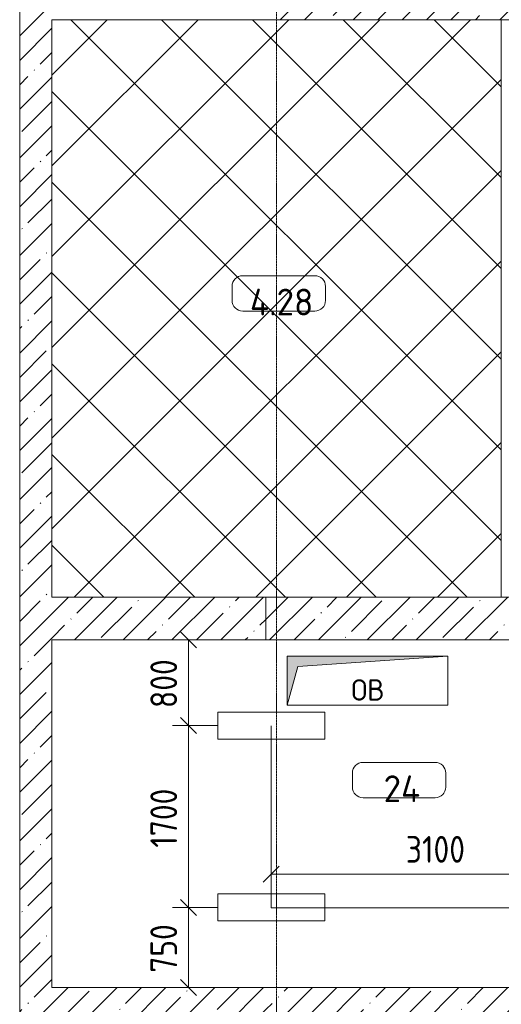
# Model space of a CAD drawing. Header units: millimetres. Extents: x -32229 to 170644, y -13689 to 125138.
# Tile 186 of 208: x 84205 to 88705, y 2843 to 12050. Entities that reach past the tile are written whole.
import ezdxf

# ---------------------------------------------------------------- set-up
doc = ezdxf.new("R2010")
doc.units = ezdxf.units.MM
doc.linetypes.add('ADSK_Линия сетки', pattern=[25, 20, -2.5, 0, -2.5])
for name, color, linetype, lineweight in [('A-ANNO-DIMS', 7, 'Continuous', 9), ('A-ANNO-DIMS-200', 7, 'Continuous', 9), ('A-ANNO-NOTE', 7, 'Continuous', 18), ('A-AREA-IDEN', 7, 'Continuous', 9), ('A-DETL-GENF', 7, 'Continuous', 18), ('A-WALL', 7, 'Continuous', 18), ('A-WALL-PATT', 7, 'Continuous', 40), ('M-EQPM', 7, 'Continuous', 18), ('S-GRID', 7, 'Continuous', 9)]:
    doc.layers.add(name, color=color, linetype=linetype, lineweight=lineweight)
doc.layers.add('A-DETL', color=7, linetype='Continuous', lineweight=9, true_color=0x00a600)
doc.styles.add('GOST Common', font='GOST_Common.ttf', dxfattribs={"height": 200})
doc.styles.add('GOST Common_5', font='GOST_Common.ttf', dxfattribs={"height": 250})
doc.styles.add('GOST Common_6', font='GOST_Common.ttf', dxfattribs={"width": 0.9, "height": 250})
doc.dimstyles.new('ГОСТ_2_5_мм2_1', dxfattribs={"dimscale": 304.8, "dimtxt": 251.428749, "dimasz": 0.492126, "dimexe": 0.492126, "dimexo": 0.656168, "dimgap": 0.098425, "dimtad": 1, "dimdec": 0, "dimdsep": 46, "dimtxsty": 'GOST Common_6', "dimblk1": 'OBLIQUE', "dimblk2": 'OBLIQUE', "dimsah": 1, "dimcen": 0.09, "dimazin": 2, "dimtfac": 1, "dimtdec": 4, "dimtix": 1, "dimtmove": 0, "dimatfit": 3, "dimfxl": 1, "dimtvp": 1, "dimtolj": 1, "dimtzin": 0, "dimarcsym": 2})
pattern_1 = [(45, (0, 0), (-228.0985, 228.0985), []), (45, (228.1, 0), (-228.0985, 228.0985), [403.225, -80.645, 6.706, -73.939])]

# ---------------------------------------------------------------- blocks, each defined once
blk = doc.blocks.new('АР_Канал вертикальный прямоугольный - ОВ-6455886--01 ЭО')
at = {"layer": 'M-EQPM', "lineweight": 13, "true_color": 0xe2e2e2}
blk.add_hatch(color=254, dxfattribs=at).paths.add_polyline_path([(-750, -230), (-652, 132), (750, 230), (-750, 230)])
at = {"layer": 'M-EQPM', "color": 253, "lineweight": 13, "true_color": 0xaaaaaa}
for p, q in [((750, 230), (-750, 230)), ((-750, 230), (-750, -230)), ((750, 230), (-750, 230)), ((-750, 230), (-750, -230)), ((-750, -230), (-750, 230)), ((-750, 230), (750, 230)), ((-652, 132), (750, 230)), ((-652, 132), (750, 230)), ((750, -230), (750, 230)), ((750, 230), (750, -230)), ((-750, -230), (-652, 132)), ((-750, -230), (-652, 132)), ((-750, -230), (750, -230)), ((750, -230), (-750, -230))]:
    blk.add_line(p, q, dxfattribs=at)
blk = doc.blocks.new('Наметкина 10_РД_АР_П_rvt-1--01 ЭО')
at = {"layer": 'A-WALL-PATT', "lineweight": 5, "true_color": 0xaaaaaa}
h = blk.add_hatch(dxfattribs=at)
h.set_pattern_fill('FP_1', color=253, style=0, pattern_type=2)
h.set_pattern_definition(pattern_1)
h.paths.add_polyline_path([(84505.3, 2600), (84505.3, 30150), (84205.3, 30150), (84205.3, 2600)])
h = blk.add_hatch(dxfattribs=at)
h.set_pattern_fill('FP_1', color=253, style=0, pattern_type=2)
h.set_pattern_definition(pattern_1)
h.paths.add_polyline_path([(88705.3, 12050), (88905.3, 12050), (88905.3, 12450), (86505.3, 12450), (86505.3, 12050), (88405.3, 12050)])
h = blk.add_hatch(dxfattribs=at)
h.set_pattern_fill('FP_1', color=253, style=0, pattern_type=2)
h.set_pattern_definition(pattern_1)
h.paths.add_polyline_path([(86505.3, 6250), (86505.3, 6650), (84505.3, 6650), (84505.3, 6250), (84773.7, 6250)])
h = blk.add_hatch(dxfattribs=at)
h.set_pattern_fill('FP_1', color=253, style=0, pattern_type=2)
h.set_pattern_definition(pattern_1)
h.paths.add_polyline_path([(88905.3, 6250), (88905.3, 6650), (86505.3, 6650), (86505.3, 6250), (88786.2, 6250)])
h = blk.add_hatch(dxfattribs=at)
h.set_pattern_fill('FP_1', color=253, style=0, pattern_type=2)
h.set_pattern_definition(pattern_1)
h.paths.add_polyline_path([(86505.3, 2600), (86505.3, 3000), (84505.3, 3000), (84505.3, 2600), (84773.7, 2600)])
h = blk.add_hatch(dxfattribs=at)
h.set_pattern_fill('FP_1', color=253, style=0, pattern_type=2)
h.set_pattern_definition(pattern_1)
h.paths.add_polyline_path([(86505.3, 2600), (88855.3, 2600), (88855.3, 3000), (86505.3, 3000), (86505.3, 2697.9)])
at = {"layer": 'A-WALL', "color": 253, "lineweight": 13, "true_color": 0xaaaaaa}
for p, q in [((84205.3, 30150), (84205.3, 2600)), ((88705.3, 12050), (88905.3, 12050)), ((86505.3, 6250), (86505.3, 6650)), ((86505.3, 6650), (86505.3, 6250)), ((88905.3, 6650), (88705.3, 6650)), ((84505.3, 3000), (84505.3, 6250)), ((84505.3, 6250), (86505.3, 6250)), ((86505.3, 6250), (88905.3, 6250)), ((86505.3, 3000), (84505.3, 3000)), ((88855.3, 3000), (86505.3, 3000))]:
    blk.add_line(p, q, dxfattribs=at)
at = {"layer": 'M-EQPM', "color": 253, "lineweight": 13, "true_color": 0xaaaaaa}
blk.add_blockref('АР_Канал вертикальный прямоугольный - ОВ-6455886--01 ЭО', (87455.3, 5870), dxfattribs=at)
at = {"layer": 'A-ANNO-NOTE', "color": 253, "lineweight": 5, "true_color": 0xaaaaaa, "insert": (87458.1, 5782.7), "char_height": 200, "width": 344, "attachment_point": 5, "line_spacing_factor": 1.022766, "style": 'GOST Common'}
blk.add_mtext('\\pt2540,5080,7620,10160,12700,15240,17780,20320,22860,25400,27940,30480,33020,35560,38100,40640,43180,45720,48260,50800,53340,55880,58420,60960,63500,66040,68580,71120,73660,76200,78740,81280;ОВ', dxfattribs=at)
blk = doc.blocks.new('Марка помещения 2 - Марка помещения 2-1605974--01 ЭО')
at = {"layer": 'A-AREA-IDEN', "color": 253, "true_color": 0xaaaaaa}
for p, q in [((-1.797, 0.841), (1.569, 0.841)), ((-2.297, -0.309), (-2.297, 0.341)), ((2.069, 0.341), (2.069, -0.309)), ((1.569, -0.809), (-1.797, -0.809))]:
    blk.add_line(p, q, dxfattribs=at)
for centre, start, end in [((-1.797, 0.341), 90, 180), ((1.569, 0.341), 0, 90), ((-1.797, -0.309), 180, 270), ((1.569, -0.309), 270, 360)]:
    blk.add_arc(centre, 0.5, start, end, dxfattribs=at)
blk = doc.blocks.new('DIMBLOCK410--01 ЭО')
at = {"layer": 'A-ANNO-DIMS-200'}
for p, q in [((85783.1, 3749.6), (85708.1, 3824.6)), ((86055.4, 3749.6), (85633.1, 3749.6)), ((85783.1, 3000), (85783.1, 3749.6)), ((85783.1, 3749.6), (85858.1, 3674.6)), ((85783.1, 3749.6), (86055.4, 3749.6)), ((85783.1, 3000), (85708.1, 3075)), ((85877.1, 3000), (85633.1, 3000)), ((85783.1, 3000), (85858.1, 2925)), ((85783.1, 3000), (85877.1, 3000))]:
    blk.add_line(p, q, dxfattribs=at)
at = {"layer": 'A-ANNO-DIMS-200', "color": 0, "insert": (85426.4, 3138.3), "char_height": 250, "width": 567.632, "attachment_point": 1, "rotation": 90, "line_spacing_factor": 1.022761, "style": 'GOST Common_6'}
blk.add_mtext('750', dxfattribs=at)
blk = doc.blocks.new('_Oblique')
at = {"color": 0, "linetype": 'ByBlock', "lineweight": -2}
blk.add_line((-0.5, -0.5), (0.5, 0.5), dxfattribs=at)
blk = doc.blocks.new('DIMBLOCK411--01 ЭО')
at = {"layer": 'A-ANNO-DIMS-200'}
for p, q in [((85783.1, 5449.6), (85708.1, 5524.6)), ((86055.4, 5449.6), (85633.1, 5449.6)), ((85783.1, 3749.6), (85783.1, 5449.6)), ((85783.1, 5449.6), (85858.1, 5374.6)), ((85783.1, 5449.6), (86055.4, 5449.6)), ((85783.1, 3749.6), (85708.1, 3824.6)), ((86055.4, 3749.6), (85633.1, 3749.6)), ((85783.1, 3749.6), (85858.1, 3674.6)), ((85783.1, 3749.6), (86055.4, 3749.6))]:
    blk.add_line(p, q, dxfattribs=at)
at = {"layer": 'A-ANNO-DIMS-200', "color": 0, "insert": (85426.4, 4307.7), "char_height": 250, "width": 700.591, "attachment_point": 1, "rotation": 90, "line_spacing_factor": 1.022761, "style": 'GOST Common_6'}
blk.add_mtext('1700', dxfattribs=at)
blk = doc.blocks.new('DIMBLOCK412--01 ЭО')
at = {"layer": 'A-ANNO-DIMS-200'}
for p, q in [((85783.1, 6250), (85708.1, 6325)), ((85877.1, 6250), (85633.1, 6250)), ((85783.1, 5449.6), (85783.1, 6250)), ((85783.1, 6250), (85858.1, 6175)), ((85783.1, 6250), (85877.1, 6250)), ((85783.1, 5449.6), (85708.1, 5524.6)), ((86055.4, 5449.6), (85633.1, 5449.6)), ((85783.1, 5449.6), (85858.1, 5374.6)), ((85783.1, 5449.6), (86055.4, 5449.6))]:
    blk.add_line(p, q, dxfattribs=at)
at = {"layer": 'A-ANNO-DIMS-200', "color": 0, "insert": (85426.4, 5613.3), "char_height": 250, "width": 567.632, "attachment_point": 1, "rotation": 90, "line_spacing_factor": 1.022761, "style": 'GOST Common_6'}
blk.add_mtext('800', dxfattribs=at)
blk = doc.blocks.new('DIMBLOCK413--01 ЭО')
at = {"layer": 'A-ANNO-DIMS-200'}
for p, q in [((86555.4, 3749.7), (86555.4, 4210.4)), ((89655.4, 3749.7), (89655.4, 4210.4)), ((86555.4, 4060.4), (86480.4, 3985.4)), ((86555.4, 4060.4), (86630.4, 4135.4)), ((86555.4, 4060.4), (89655.4, 4060.4)), ((86555.4, 4060.4), (86555.4, 3749.7)), ((89655.4, 4060.4), (89580.4, 3985.4)), ((89655.4, 4060.4), (89730.4, 4135.4)), ((89655.4, 4060.4), (89655.4, 3749.7))]:
    blk.add_line(p, q, dxfattribs=at)
at = {"layer": 'A-ANNO-DIMS-200', "color": 0, "insert": (87813.4, 4417.1), "char_height": 250, "width": 700.591, "attachment_point": 1, "line_spacing_factor": 1.022761, "style": 'GOST Common_6'}
blk.add_mtext('3100', dxfattribs=at)

msp = doc.modelspace()

# ---------------------------------------------------------------- hatches: boundary and pattern name
at = {"layer": 'A-DETL-GENF', "lineweight": 9, "true_color": 0xc0c0c0}
h = msp.add_hatch(dxfattribs=at)
h.set_pattern_fill('FP_16', color=9, style=0, pattern_type=2)
h.set_pattern_definition([(45, (0, 0), (-424.264, 424.264), []), (135, (0, 0), (-424.264, -424.264), [])])
h.paths.add_polyline_path([(88705.3, 6650), (88705.3, 12050), (84505.3, 12050), (84505.3, 6650), (84773.7, 6650)])

# ---------------------------------------------------------------- linework, layer by layer
at = {"layer": 'A-ANNO-NOTE', "color": 5, "lineweight": 9, "true_color": 0x0000ff}
for p, q in [((86055.4, 5575.9), (87055.4, 5575.9)), ((86055.4, 5323.2), (86055.4, 5575.9)), ((87055.4, 5575.9), (87055.4, 5323.2)), ((87055.4, 5323.2), (86055.4, 5323.2)), ((86055.4, 3875.9), (87055.4, 3875.9)), ((86055.4, 3623.2), (86055.4, 3875.9)), ((87055.4, 3875.9), (87055.4, 3623.2)), ((87055.4, 3623.2), (86055.4, 3623.2))]:
    msp.add_line(p, q, dxfattribs=at)
at = {"layer": 'A-DETL', "color": 8, "lineweight": 18, "true_color": 0x808080}
for p, q in [((88705.3, 12050), (84505.3, 12050)), ((84505.3, 12050), (84505.3, 6650)), ((88705.3, 6650), (88705.3, 12050)), ((84505.3, 6650), (88705.3, 6650))]:
    msp.add_line(p, q, dxfattribs=at)
at = {"layer": 'A-DETL', "color": 5, "true_color": 0x0000ff}
for p, q in [((86556.4, 5446.6), (86556.4, 3746.6)), ((86556.4, 3746.6), (89906.4, 3746.6))]:
    msp.add_line(p, q, dxfattribs=at)
at = {"layer": 'S-GRID', "color": 253, "linetype": 'ADSK_Линия сетки', "true_color": 0xaaaaaa}
msp.add_line((86605.3, -12088.9), (86605.3, 125138.4), dxfattribs=at)

# ---------------------------------------------------------------- block references
at = {"lineweight": 5}
msp.add_blockref('Наметкина 10_РД_АР_П_rvt-1--01 ЭО', (0, 0), dxfattribs=at)
at = {"layer": 'A-AREA-IDEN', "color": 253, "true_color": 0xaaaaaa, "xscale": 199.9999999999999, "yscale": 199.9999999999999, "zscale": 199.9999999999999}
for p in [(86649, 9487.3), (87773.2, 4936.6)]:
    msp.add_blockref('Марка помещения 2 - Марка помещения 2-1605974--01 ЭО', p, dxfattribs=at)

# ---------------------------------------------------------------- texts
at = {"layer": 'A-AREA-IDEN', "color": 253, "true_color": 0xaaaaaa, "char_height": 250, "attachment_point": 5, "line_spacing_factor": 1.022766, "style": 'GOST Common_5'}
for s, insert, width in [('\\pt100,200,300,400,500,600,700,800,900,1000,1100,1200,1300,1400,1500,1600,1700,1800,1900,2000,2100,2200,2300,2400,2500,2600,2700,2800,2900,3000,3100,3200;4.28', (86652.5, 9409.8), 662), ('\\pt100,200,300,400,500,600,700,800,900,1000,1100,1200,1300,1400,1500,1600,1700,1800,1900,2000,2100,2200,2300,2400,2500,2600,2700,2800,2900,3000,3100,3200;24', (87776.7, 4859.1), 398)]:
    msp.add_mtext(s, dxfattribs=dict(at, insert=insert, width=width))

# ---------------------------------------------------------------- dimensions: what is measured, and where the dimension line sits
at = {"layer": 'A-ANNO-DIMS'}
for base, p1, p2, override, picture, middle in [((85783.1, 6250), (86255.4, 5449.6), (85677.1, 6250), {"dimpost": '<>', "dimfxl": 987.429726}, 'DIMBLOCK412--01 ЭО', (85628.1, 5849.8)), ((85783.1, 5449.6), (86255.4, 3749.6), (86255.4, 5449.6), {"dimpost": '<>', "dimfxl": 1700}, 'DIMBLOCK411--01 ЭО', (85628.1, 4599.6)), ((85783.1, 3749.6), (85677.1, 3000), (86255.4, 3749.6), {"dimpost": '<>', "dimfxl": 946.746964}, 'DIMBLOCK410--01 ЭО', (85628.1, 3374.8))]:
    dim = msp.add_linear_dim(base=base, p1=p1, p2=p2, angle=90, dimstyle='ГОСТ_2_5_мм2_1', override=override, dxfattribs=at)
    dim.commit()
    dim.dimension.update_dxf_attribs({"geometry": picture, "text_midpoint": middle})
dim = msp.add_linear_dim(base=(89655.4, 4060.4), p1=(86555.4, 3549.7), p2=(89655.4, 3549.7), dimstyle='ГОСТ_2_5_мм2_1', override={"dimpost": '<>', "dimfxl": 3100}, dxfattribs=at)
dim.commit()
dim.dimension.update_dxf_attribs({"geometry": 'DIMBLOCK413--01 ЭО', "text_midpoint": (88105.4, 4215.4)})

doc.saveas('drawing.dxf')
